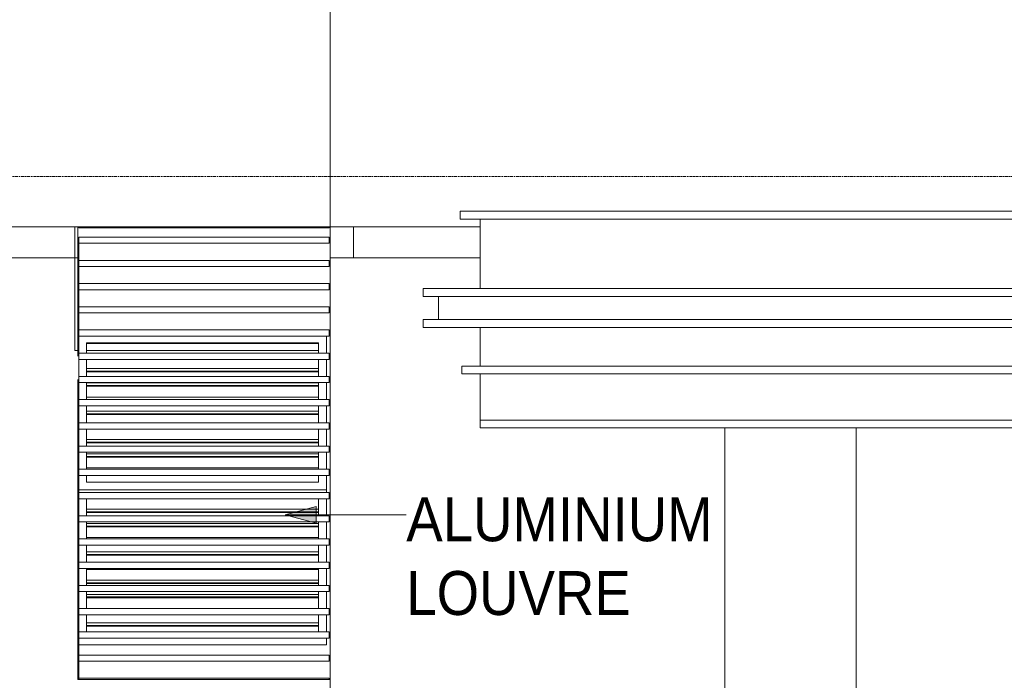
# Model space of a CAD drawing. Header units: millimetres. Extents: x -121668 to 127737, y 1553 to 34854.
# Tile 18 of 94: x -93297 to -86932, y 8195 to 12463. Entities that reach past the tile are written whole.
import ezdxf

# ---------------------------------------------------------------- set-up
doc = ezdxf.new("R2010")
doc.units = ezdxf.units.MM
doc.linetypes.add('Center', pattern=[40, 10, -5, 20, -5])
for name, color, linetype, lineweight in [('A-CLNG', 13, 'Continuous', 20), ('A-FLOR', 192, 'Continuous', 9), ('A-FLOR-LEVL', 51, 'Continuous', 9), ('A-GLAZ', 151, 'Continuous', 9), ('A-GLAZ-CWMG', 51, 'Continuous', 20), ('A-WALL', 113, 'Continuous', 20), ('G-ANNO-TEXT', 231, 'Continuous', 5), ('S-BEAM', 12, 'Continuous', 20), ('S-COLS', 52, 'Continuous', 20)]:
    doc.layers.add(name, color=color, linetype=linetype, lineweight=lineweight)
doc.styles.add('Swis721 BT_1', font='swiss.ttf', dxfattribs={"width": 0.89, "height": 283.821263})

# ---------------------------------------------------------------- blocks, each defined once
blk = doc.blocks.new('Structural Framing 1 - Structural Framing 1-10457552-Copy of GBP_NORTH ELEAVTION')
at = {"layer": 'S-BEAM'}
for p, q in [((-90689.3, 10725), (-48809.3, 10725)), ((-90689.3, 10725), (-90689.3, 10675)), ((-48539.3, 10675), (-90689.3, 10675)), ((-90589.3, 10675), (-90589.3, 10525)), ((-90689.3, 10525), (-48539.3, 10525)), ((-90689.3, 10525), (-90689.3, 10475)), ((-48809.3, 10475), (-90689.3, 10475))]:
    blk.add_line(p, q, dxfattribs=at)
blk = doc.blocks.new('DLN_Louvre - 1200x1000 _WH_ _ML04_-18171975-Copy of GBP_NORTH ELEAVTION')
at = {"layer": 'A-GLAZ'}
for p, q in [((-92864.3, 10370), (-92864.3, 10375)), ((-92864.3, 10375), (-91364.3, 10375)), ((-91364.3, 10375), (-91364.3, 10370)), ((-91314.3, 10308), (-91314.3, 10418)), ((-92864.3, 10343.8), (-92864.3, 10370)), ((-92864.3, 10370), (-91364.3, 10370)), ((-92864.3, 10308), (-92864.3, 10343.8)), ((-91364.3, 10370), (-91364.3, 10343.8)), ((-91364.3, 10343.8), (-91364.3, 10308)), ((-92914.3, 10288), (-92914.3, 10138)), ((-92864.3, 10252.1), (-92864.3, 10268)), ((-92864.3, 10191.7), (-92864.3, 10252.1)), ((-91364.3, 10268), (-91364.3, 10252.1)), ((-91364.3, 10252.1), (-91364.3, 10191.7)), ((-91314.3, 10158), (-91314.3, 10268)), ((-91364.3, 10208.3), (-92864.3, 10208.3)), ((-92864.3, 10186.7), (-92864.3, 10191.7)), ((-92864.3, 10191.7), (-91364.3, 10191.7)), ((-92864.3, 10160.4), (-92864.3, 10186.7)), ((-92864.3, 10186.7), (-91364.3, 10186.7)), ((-91364.3, 10191.7), (-91364.3, 10186.7)), ((-91364.3, 10186.7), (-91364.3, 10160.4)), ((-92864.3, 10158), (-92864.3, 10160.4)), ((-91364.3, 10160.4), (-91364.3, 10158)), ((-92864.3, 10100), (-92864.3, 10118)), ((-91364.3, 10116.7), (-92864.3, 10116.7)), ((-92864.3, 10095), (-92864.3, 10100)), ((-92864.3, 10100), (-91364.3, 10100)), ((-92864.3, 10068.8), (-92864.3, 10095)), ((-92864.3, 10095), (-91364.3, 10095)), ((-92864.3, 10008.3), (-92864.3, 10068.8)), ((-91364.3, 10118), (-91364.3, 10100)), ((-91364.3, 10100), (-91364.3, 10095)), ((-91364.3, 10095), (-91364.3, 10068.8)), ((-91364.3, 10068.8), (-91364.3, 10008.3)), ((-91314.3, 10008), (-91314.3, 10118)), ((-91364.3, 10025), (-92864.3, 10025)), ((-92864.3, 10008.3), (-91364.3, 10008.3)), ((-92864.3, 9916.7), (-92864.3, 9968)), ((-91364.3, 9933.3), (-92864.3, 9933.3)), ((-91364.3, 9968), (-91364.3, 9916.7)), ((-91314.3, 9858), (-91314.3, 9968)), ((-92864.3, 9911.7), (-92864.3, 9916.7)), ((-92864.3, 9916.7), (-91364.3, 9916.7)), ((-92864.3, 9885.4), (-92864.3, 9911.7)), ((-92864.3, 9911.7), (-91364.3, 9911.7)), ((-92864.3, 9858), (-92864.3, 9885.4)), ((-91364.3, 9916.7), (-91364.3, 9911.7)), ((-91364.3, 9911.7), (-91364.3, 9885.4)), ((-91364.3, 9885.4), (-91364.3, 9858)), ((-92864.3, 9793.8), (-92864.3, 9818)), ((-91364.3, 9818), (-91364.3, 9793.8)), ((-91314.3, 9708), (-91314.3, 9818)), ((-92864.3, 9733.3), (-92864.3, 9793.8)), ((-91364.3, 9750), (-92864.3, 9750)), ((-91364.3, 9793.8), (-91364.3, 9733.3)), ((-92864.3, 9728.3), (-92864.3, 9733.3)), ((-92864.3, 9733.3), (-91364.3, 9733.3)), ((-92864.3, 9708), (-92864.3, 9728.3)), ((-92864.3, 9728.3), (-91364.3, 9728.3)), ((-91364.3, 9733.3), (-91364.3, 9728.3)), ((-91364.3, 9728.3), (-91364.3, 9708)), ((-92864.3, 9641.7), (-92864.3, 9668)), ((-91364.3, 9658.3), (-92864.3, 9658.3)), ((-92864.3, 9636.7), (-92864.3, 9641.7)), ((-92864.3, 9641.7), (-91364.3, 9641.7)), ((-92864.3, 9610.4), (-92864.3, 9636.7)), ((-92864.3, 9636.7), (-91364.3, 9636.7)), ((-91364.3, 9668), (-91364.3, 9641.7)), ((-91364.3, 9641.7), (-91364.3, 9636.7)), ((-91364.3, 9636.7), (-91364.3, 9610.4)), ((-91314.3, 9558), (-91314.3, 9668)), ((-92864.3, 9558), (-92864.3, 9610.4)), ((-91364.3, 9566.7), (-92864.3, 9566.7)), ((-91364.3, 9610.4), (-91364.3, 9558)), ((-92864.3, 9475), (-92864.3, 9518)), ((-91364.3, 9518), (-91364.3, 9475)), ((-91314.3, 9425), (-91314.3, 9518)), ((-92913.8, 9425), (-91314.3, 9425)), ((-91364.3, 9475), (-92864.3, 9475))]:
    blk.add_line(p, q, dxfattribs=at)
blk = doc.blocks.new('DLN_Louvre - 1200x1000 _WH_ _ML04_-V69-Copy of GBP_NORTH ELEAVTION')
at = {"layer": 'A-GLAZ'}
for p, q in [((-91314.3, 9425), (-92913.8, 9425)), ((-91314.3, 9408), (-91314.3, 9425)), ((-92864.3, 9343.8), (-92864.3, 9368)), ((-91364.3, 9368), (-91364.3, 9343.8)), ((-91314.3, 9258), (-91314.3, 9368)), ((-92864.3, 9283.3), (-92864.3, 9343.8)), ((-91364.3, 9300), (-92864.3, 9300)), ((-91364.3, 9343.8), (-91364.3, 9283.3)), ((-92864.3, 9278.3), (-92864.3, 9283.3)), ((-92864.3, 9283.3), (-91364.3, 9283.3)), ((-92864.3, 9258), (-92864.3, 9278.3)), ((-92864.3, 9278.3), (-91364.3, 9278.3)), ((-91364.3, 9283.3), (-91364.3, 9278.3)), ((-91364.3, 9278.3), (-91364.3, 9258)), ((-92864.3, 9191.7), (-92864.3, 9218)), ((-91364.3, 9208.3), (-92864.3, 9208.3)), ((-92864.3, 9186.7), (-92864.3, 9191.7)), ((-92864.3, 9191.7), (-91364.3, 9191.7)), ((-92864.3, 9160.4), (-92864.3, 9186.7)), ((-92864.3, 9186.7), (-91364.3, 9186.7)), ((-91364.3, 9218), (-91364.3, 9191.7)), ((-91364.3, 9191.7), (-91364.3, 9186.7)), ((-91364.3, 9186.7), (-91364.3, 9160.4)), ((-91314.3, 9108), (-91314.3, 9218)), ((-92864.3, 9108), (-92864.3, 9160.4)), ((-91364.3, 9116.7), (-92864.3, 9116.7)), ((-91364.3, 9160.4), (-91364.3, 9108)), ((-92864.3, 9008.3), (-92864.3, 9068)), ((-91364.3, 9068), (-91364.3, 9008.3)), ((-91314.3, 8958), (-91314.3, 9068)), ((-91364.3, 9025), (-92864.3, 9025)), ((-92864.3, 9003.3), (-92864.3, 9008.3)), ((-92864.3, 9008.3), (-91364.3, 9008.3)), ((-92864.3, 8977.1), (-92864.3, 9003.3)), ((-92864.3, 9003.3), (-91364.3, 9003.3)), ((-92864.3, 8958), (-92864.3, 8977.1)), ((-91364.3, 9008.3), (-91364.3, 9003.3)), ((-91364.3, 9003.3), (-91364.3, 8977.1)), ((-91364.3, 8977.1), (-91364.3, 8958)), ((-92864.3, 8911.7), (-92864.3, 8916.7)), ((-92864.3, 8916.7), (-91364.3, 8916.7)), ((-92864.3, 8885.4), (-92864.3, 8911.7)), ((-92864.3, 8911.7), (-91364.3, 8911.7)), ((-91364.3, 8916.7), (-91364.3, 8911.7)), ((-91364.3, 8911.7), (-91364.3, 8885.4)), ((-91314.3, 8808), (-91314.3, 8918)), ((-92864.3, 8825), (-92864.3, 8885.4)), ((-91364.3, 8885.4), (-91364.3, 8825)), ((-91364.3, 8841.7), (-92864.3, 8841.7)), ((-92864.3, 8820), (-92864.3, 8825)), ((-92864.3, 8825), (-91364.3, 8825)), ((-92864.3, 8808), (-92864.3, 8820)), ((-92864.3, 8820), (-91364.3, 8820)), ((-91364.3, 8825), (-91364.3, 8820)), ((-91364.3, 8820), (-91364.3, 8808)), ((-92864.3, 8733.3), (-92864.3, 8768)), ((-91364.3, 8750), (-92864.3, 8750)), ((-92864.3, 8728.3), (-92864.3, 8733.3)), ((-92864.3, 8733.3), (-91364.3, 8733.3)), ((-92864.3, 8702.1), (-92864.3, 8728.3)), ((-92864.3, 8728.3), (-91364.3, 8728.3)), ((-91364.3, 8768), (-91364.3, 8733.3)), ((-91364.3, 8733.3), (-91364.3, 8728.3)), ((-91364.3, 8728.3), (-91364.3, 8702.1)), ((-91314.3, 8658), (-91314.3, 8768)), ((-92864.3, 8658), (-92864.3, 8702.1)), ((-91364.3, 8658.3), (-92864.3, 8658.3)), ((-91364.3, 8702.1), (-91364.3, 8658)), ((-92864.3, 8610.4), (-92864.3, 8618)), ((-92864.3, 8550), (-92864.3, 8610.4)), ((-91364.3, 8618), (-91364.3, 8610.4)), ((-91364.3, 8610.4), (-91364.3, 8550)), ((-91314.3, 8508), (-91314.3, 8618)), ((-91364.3, 8566.7), (-92864.3, 8566.7)), ((-92864.3, 8545), (-92864.3, 8550)), ((-92864.3, 8550), (-91364.3, 8550)), ((-92864.3, 8518.8), (-92864.3, 8545)), ((-92864.3, 8545), (-91364.3, 8545)), ((-91364.3, 8550), (-91364.3, 8545)), ((-91364.3, 8545), (-91364.3, 8518.8)), ((-92864.3, 8508), (-92864.3, 8518.8)), ((-91364.3, 8518.8), (-91364.3, 8508)), ((-91314.3, 8425), (-91314.3, 8468)), ((-92913.8, 8425), (-91314.3, 8425))]:
    blk.add_line(p, q, dxfattribs=at)
blk = doc.blocks.new('Rectangular Mullion - DLN_8 x 75mm _WD_-18172349-Copy of GBP_NORTH ELEAVTION')
at = {"layer": 'A-GLAZ-CWMG'}
for p, q in [((-92913.8, 11117), (-92913.8, 11125)), ((-91297.3, 11125), (-92913.8, 11125)), ((-92913.8, 11117), (-91297.3, 11117)), ((-91297.3, 11125), (-91297.3, 11117))]:
    blk.add_line(p, q, dxfattribs=at)
blk = doc.blocks.new('Rectangular Mullion - DLN_8 x 75mm _WD_-18172350-Copy of GBP_NORTH ELEAVTION')
at = {"layer": 'A-GLAZ-CWMG'}
for p, q in [((-92913.8, 8200), (-92913.8, 8208)), ((-91297.3, 8208), (-92913.8, 8208)), ((-92913.8, 8200), (-91297.3, 8200)), ((-91297.3, 8208), (-91297.3, 8200))]:
    blk.add_line(p, q, dxfattribs=at)
blk = doc.blocks.new('Rectangular Mullion - DLN_8 x 75mm _WD_-V70-Copy of GBP_NORTH ELEAVTION')
at = {"layer": 'A-GLAZ-CWMG'}
for p, q in [((-92921.8, 8338), (-92921.8, 8200)), ((-92913.8, 8200), (-92913.8, 8318)), ((-92913.8, 8200), (-92921.8, 8200))]:
    blk.add_line(p, q, dxfattribs=at)
blk = doc.blocks.new('Rectangular Mullion - DLN_8 x 75mm _WD_-V37-Copy of GBP_NORTH ELEAVTION')
at = {"layer": 'A-GLAZ-CWMG'}
for p, q in [((-46379.3, 17138), (-46379.3, 16988)), ((-46371.3, 17008), (-46371.3, 17118))]:
    blk.add_line(p, q, dxfattribs=at)
blk = doc.blocks.new('Rectangular Mullion - DLN_40 x 120mm _WD_-18172351-Copy of GBP_NORTH ELEAVTION')
at = {"layer": 'A-GLAZ-CWMG'}
for p, q in [((-92913.8, 8318), (-92913.8, 8358)), ((-91297.3, 8358), (-92913.8, 8358)), ((-91297.3, 8358), (-91297.3, 8318)), ((-92913.8, 8318), (-91297.3, 8318))]:
    blk.add_line(p, q, dxfattribs=at)

msp = doc.modelspace()

# ---------------------------------------------------------------- hatches: boundary and pattern name
at = {"layer": 'G-ANNO-TEXT'}
msp.add_hatch(color=7, dxfattribs=at).paths.add_polyline_path([(-91580.8, 9264.1), (-91380.8, 9210.6), (-91380.8, 9317.7)], flags=0)

# ---------------------------------------------------------------- linework, layer by layer
at = {"layer": 'A-CLNG'}
for p, q in [((-90439.3, 10225), (-48689.3, 10225)), ((-90439.3, 10175), (-90439.3, 10225)), ((-48689.3, 10175), (-90439.3, 10175)), ((-90319.3, 9875), (-48809.3, 9875)), ((-90319.3, 9825), (-90319.3, 9875)), ((-48809.3, 9825), (-90319.3, 9825))]:
    msp.add_line(p, q, dxfattribs=at)
at = {"layer": 'A-FLOR'}
for p, q in [((-90449.3, 11225), (-63139.3, 11225)), ((-90449.3, 11175), (-90449.3, 11225)), ((-48679.3, 11175), (-90449.3, 11175))]:
    msp.add_line(p, q, dxfattribs=at)
at = {"layer": 'A-FLOR', "lineweight": 15}
for p, q in [((-91289.3, 11125), (-90319.3, 11125)), ((-91289.3, 11125), (-91289.3, 10925)), ((-92921.8, 10925), (-93439.3, 10925)), ((-90319.3, 10925), (-91289.3, 10925))]:
    msp.add_line(p, q, dxfattribs=at)
at = {"layer": 'A-FLOR-LEVL', "linetype": 'Center', "lineweight": 5}
msp.add_line((-108303, 11450), (-8057.7, 11450), dxfattribs=at)
at = {"layer": 'A-WALL', "lineweight": 15}
for p, q in [((-91289.3, 12625), (-91289.3, 11125)), ((-92921.8, 11125), (-94039.3, 11125)), ((-92939.3, 11125), (-92939.3, 10325)), ((-91289.3, 11125), (-90319.3, 11125)), ((-91139.3, 11125), (-91139.3, 10925)), ((-91289.3, 7075), (-91289.3, 10925)), ((-92939.3, 10325), (-92921.8, 10325)), ((-92864.3, 10325), (-91364.3, 10325)), ((-88739.3, 5700), (-88739.3, 9825)), ((-87889.3, 9825), (-87889.3, 5700))]:
    msp.add_line(p, q, dxfattribs=at)
at = {"layer": 'A-WALL'}
for p, q in [((-90319.3, 10725), (-90319.3, 11175)), ((-90289.3, 11175), (-90289.3, 11173.9)), ((-48839.3, 11173.9), (-90289.3, 11173.9)), ((-92913.8, 11125), (-92921.8, 11125)), ((-92921.8, 11125), (-92921.8, 11038)), ((-91289.3, 11125), (-91297.3, 11125)), ((-90319.3, 10225), (-90319.3, 10475)), ((-91314.3, 10418), (-91314.3, 10308)), ((-91314.3, 10268), (-91314.3, 10158)), ((-90319.3, 10175), (-90319.3, 9875)), ((-91314.3, 10118), (-91314.3, 10008)), ((-91314.3, 9968), (-91314.3, 9858)), ((-91314.3, 9818), (-91314.3, 9708)), ((-91314.3, 9668), (-91314.3, 9558)), ((-91314.3, 9518), (-91314.3, 9408)), ((-91314.3, 9368), (-91314.3, 9258)), ((-91314.3, 9218), (-91314.3, 9108)), ((-91314.3, 9068), (-91314.3, 8958)), ((-91314.3, 8918), (-91314.3, 8808)), ((-91314.3, 8768), (-91314.3, 8658)), ((-91314.3, 8618), (-91314.3, 8508)), ((-91314.3, 8468), (-91314.3, 8425)), ((-91314.3, 8425), (-92913.8, 8425)), ((-91297.3, 8200), (-91289.3, 8200))]:
    msp.add_line(p, q, dxfattribs=at)
at = {"layer": 'G-ANNO-TEXT', "color": 7}
for p, q in [((-91380.8, 9317.7), (-91580.8, 9264.1)), ((-91380.8, 9210.6), (-91380.8, 9317.7)), ((-91580.8, 9264.1), (-91380.8, 9210.6)), ((-91580.8, 9264.1), (-90797.7, 9264.1))]:
    msp.add_line(p, q, dxfattribs=at)
at = {"layer": 'S-COLS', "lineweight": 15}
for p, q in [((-88739.3, 5700), (-88739.3, 9825)), ((-87889.3, 5700), (-87889.3, 9825))]:
    msp.add_line(p, q, dxfattribs=at)

# ---------------------------------------------------------------- block references
at = {"layer": 'A-GLAZ'}
for name in ['DLN_Louvre - 1200x1000 _WH_ _ML04_-18171975-Copy of GBP_NORTH ELEAVTION', 'DLN_Louvre - 1200x1000 _WH_ _ML04_-V69-Copy of GBP_NORTH ELEAVTION']:
    msp.add_blockref(name, (0, 0), dxfattribs=at)
at = {"layer": 'A-GLAZ-CWMG'}
for name, p in [('Rectangular Mullion - DLN_8 x 75mm _WD_-18172349-Copy of GBP_NORTH ELEAVTION', (0, 0)), ('Rectangular Mullion - DLN_8 x 75mm _WD_-V37-Copy of GBP_NORTH ELEAVTION', (-46542.5, -6100)), ('Rectangular Mullion - DLN_40 x 120mm _WD_-18172351-Copy of GBP_NORTH ELEAVTION', (0, 2700)), ('Rectangular Mullion - DLN_8 x 75mm _WD_-V37-Copy of GBP_NORTH ELEAVTION', (-46542.5, -6250)), ('Rectangular Mullion - DLN_40 x 120mm _WD_-18172351-Copy of GBP_NORTH ELEAVTION', (0, 2550)), ('Rectangular Mullion - DLN_40 x 120mm _WD_-18172351-Copy of GBP_NORTH ELEAVTION', (0, 2400)), ('Rectangular Mullion - DLN_8 x 75mm _WD_-V37-Copy of GBP_NORTH ELEAVTION', (-46542.5, -6400)), ('Rectangular Mullion - DLN_8 x 75mm _WD_-V37-Copy of GBP_NORTH ELEAVTION', (-46542.5, -6550)), ('Rectangular Mullion - DLN_40 x 120mm _WD_-18172351-Copy of GBP_NORTH ELEAVTION', (0, 2250)), ('Rectangular Mullion - DLN_8 x 75mm _WD_-V37-Copy of GBP_NORTH ELEAVTION', (-46542.5, -6700)), ('Rectangular Mullion - DLN_40 x 120mm _WD_-18172351-Copy of GBP_NORTH ELEAVTION', (0, 2100)), ('Rectangular Mullion - DLN_40 x 120mm _WD_-18172351-Copy of GBP_NORTH ELEAVTION', (0, 1950)), ('Rectangular Mullion - DLN_8 x 75mm _WD_-V37-Copy of GBP_NORTH ELEAVTION', (-46542.5, -7000)), ('Rectangular Mullion - DLN_40 x 120mm _WD_-18172351-Copy of GBP_NORTH ELEAVTION', (0, 1800)), ('Rectangular Mullion - DLN_40 x 120mm _WD_-18172351-Copy of GBP_NORTH ELEAVTION', (0, 1650)), ('Rectangular Mullion - DLN_8 x 75mm _WD_-V37-Copy of GBP_NORTH ELEAVTION', (-46542.5, -7150)), ('Rectangular Mullion - DLN_8 x 75mm _WD_-V37-Copy of GBP_NORTH ELEAVTION', (-46542.5, -7300)), ('Rectangular Mullion - DLN_40 x 120mm _WD_-18172351-Copy of GBP_NORTH ELEAVTION', (0, 1500)), ('Rectangular Mullion - DLN_8 x 75mm _WD_-V37-Copy of GBP_NORTH ELEAVTION', (-46542.5, -7450)), ('Rectangular Mullion - DLN_40 x 120mm _WD_-18172351-Copy of GBP_NORTH ELEAVTION', (0, 1350)), ('Rectangular Mullion - DLN_40 x 120mm _WD_-18172351-Copy of GBP_NORTH ELEAVTION', (0, 1200)), ('Rectangular Mullion - DLN_8 x 75mm _WD_-V37-Copy of GBP_NORTH ELEAVTION', (-46542.5, -7600)), ('Rectangular Mullion - DLN_8 x 75mm _WD_-V37-Copy of GBP_NORTH ELEAVTION', (-46542.5, -7750)), ('Rectangular Mullion - DLN_40 x 120mm _WD_-18172351-Copy of GBP_NORTH ELEAVTION', (0, 1050)), ('Rectangular Mullion - DLN_8 x 75mm _WD_-V37-Copy of GBP_NORTH ELEAVTION', (-46542.5, -7900)), ('Rectangular Mullion - DLN_40 x 120mm _WD_-18172351-Copy of GBP_NORTH ELEAVTION', (0, 900)), ('Rectangular Mullion - DLN_40 x 120mm _WD_-18172351-Copy of GBP_NORTH ELEAVTION', (0, 750)), ('Rectangular Mullion - DLN_8 x 75mm _WD_-V37-Copy of GBP_NORTH ELEAVTION', (-46542.5, -8050)), ('Rectangular Mullion - DLN_8 x 75mm _WD_-V37-Copy of GBP_NORTH ELEAVTION', (-46542.5, -8200)), ('Rectangular Mullion - DLN_40 x 120mm _WD_-18172351-Copy of GBP_NORTH ELEAVTION', (0, 600)), ('Rectangular Mullion - DLN_8 x 75mm _WD_-V37-Copy of GBP_NORTH ELEAVTION', (-46542.5, -8350)), ('Rectangular Mullion - DLN_40 x 120mm _WD_-18172351-Copy of GBP_NORTH ELEAVTION', (0, 450)), ('Rectangular Mullion - DLN_40 x 120mm _WD_-18172351-Copy of GBP_NORTH ELEAVTION', (0, 300)), ('Rectangular Mullion - DLN_8 x 75mm _WD_-V37-Copy of GBP_NORTH ELEAVTION', (-46542.5, -8500)), ('Rectangular Mullion - DLN_8 x 75mm _WD_-V37-Copy of GBP_NORTH ELEAVTION', (-46542.5, -8650)), ('Rectangular Mullion - DLN_40 x 120mm _WD_-18172351-Copy of GBP_NORTH ELEAVTION', (0, 150)), ('Rectangular Mullion - DLN_8 x 75mm _WD_-V70-Copy of GBP_NORTH ELEAVTION', (0, 0)), ('Rectangular Mullion - DLN_40 x 120mm _WD_-18172351-Copy of GBP_NORTH ELEAVTION', (0, 0)), ('Rectangular Mullion - DLN_8 x 75mm _WD_-18172350-Copy of GBP_NORTH ELEAVTION', (0, 0))]:
    msp.add_blockref(name, p, dxfattribs=at)
at = {"layer": 'S-BEAM'}
msp.add_blockref('Structural Framing 1 - Structural Framing 1-10457552-Copy of GBP_NORTH ELEAVTION', (0, 0), dxfattribs=at)

# ---------------------------------------------------------------- texts
at = {"layer": 'G-ANNO-TEXT', "color": 7, "insert": (-90797.7, 9377), "char_height": 283.82, "width": 2304, "attachment_point": 1, "line_spacing_factor": 1.00667, "style": 'Swis721 BT_1'}
msp.add_mtext('ALUMINIUM\\PLOUVRE', dxfattribs=at)

doc.saveas('drawing.dxf')
